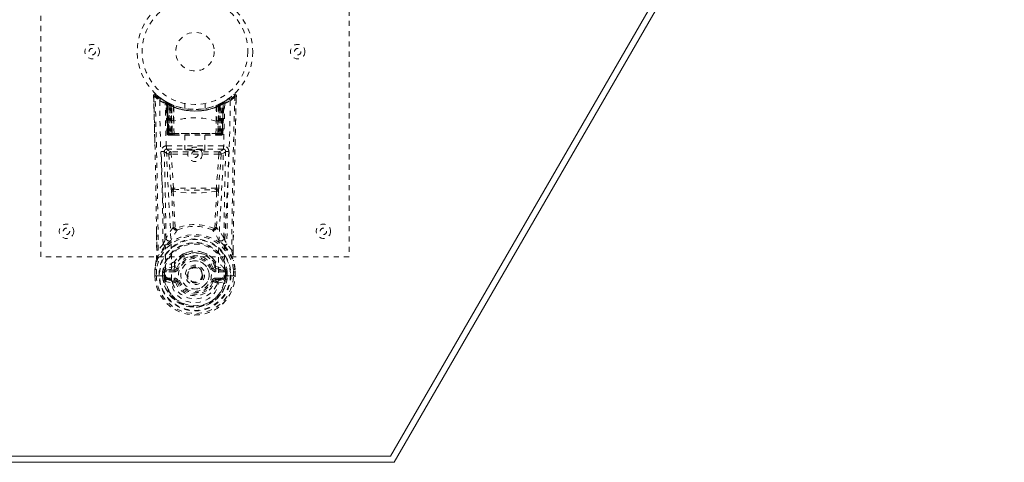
# Model space of a CAD drawing. Header units: inches. Extents: x 11.3 to 82.8, y 29.8 to 50.3.
# Tile 3 of 4: x 63.6 to 82.8, y 29.8 to 38.4. Entities that reach past the tile are written whole.
import ezdxf

# ---------------------------------------------------------------- set-up
doc = ezdxf.new("R2010")
doc.units = ezdxf.units.IN
doc.header["$MEASUREMENT"] = 0
doc.linetypes.add('SLD-Dashed', pattern=[0.075, 0.05, -0.025])
doc.linetypes.add('SLD-Solid', pattern=[0])

msp = doc.modelspace()

# ---------------------------------------------------------------- linework, layer by layer
at = {"color": 7, "linetype": 'SLD-Solid', "lineweight": 15}
for p, q in [((70.84, 29.88), (82.578, 50.212)), ((82.578, 50.212), (70.84, 29.88)), ((82.783, 50.33), (70.908, 29.762)), ((70.908, 29.762), (23.158, 29.762)), ((23.226, 29.88), (70.84, 29.88)), ((70.84, 29.88), (23.226, 29.88))]:
    msp.add_line(p, q, dxfattribs=at)
at = {"color": 7, "linetype": 'SLD-Dashed', "lineweight": 0}
for p, q in [((64.033, 33.762), (64.033, 41.762)), ((70.033, 41.762), (70.033, 33.762)), ((66.229, 36.852), (66.227, 36.902)), ((66.229, 36.902), (66.23, 36.852)), ((66.251, 35.978), (66.231, 36.895)), ((66.467, 36.786), (66.454, 36.794)), ((66.473, 36.782), (66.46, 36.789)), ((67.612, 36.794), (67.598, 36.786)), ((67.705, 36.857), (67.687, 36.838)), ((67.836, 36.856), (67.837, 36.902)), ((67.837, 36.855), (67.838, 36.902)), ((66.468, 36.786), (66.467, 36.786)), ((66.482, 36.761), (66.469, 36.769)), ((66.49, 36.166), (66.469, 36.769)), ((66.471, 36.784), (66.47, 36.784)), ((66.503, 36.166), (66.482, 36.761)), ((66.482, 36.761), (66.503, 36.166)), ((66.482, 36.761), (66.482, 36.761)), ((66.485, 36.776), (66.485, 36.776)), ((66.55, 36.743), (66.485, 36.776)), ((66.501, 36.754), (66.522, 36.162)), ((66.567, 36.717), (66.501, 36.751)), ((66.521, 36.166), (66.501, 36.751)), ((66.529, 36.721), (66.542, 36.747)), ((66.529, 36.721), (66.529, 36.166)), ((66.547, 36.712), (66.529, 36.721)), ((66.542, 36.714), (66.562, 36.706)), ((66.543, 36.166), (66.542, 36.714)), ((66.547, 36.712), (66.559, 36.738)), ((66.547, 36.166), (66.547, 36.712)), ((66.552, 36.742), (66.55, 36.743)), ((66.559, 36.738), (66.552, 36.742)), ((66.561, 36.706), (66.573, 36.732)), ((66.561, 36.706), (66.561, 36.166)), ((66.58, 36.698), (66.561, 36.706)), ((66.562, 36.706), (66.573, 36.732)), ((66.562, 36.706), (66.562, 36.166)), ((66.567, 36.717), (66.569, 36.716)), ((66.586, 36.166), (66.567, 36.717)), ((66.569, 36.716), (66.586, 36.216)), ((66.573, 36.732), (66.591, 36.724)), ((66.58, 36.698), (66.591, 36.724)), ((66.58, 36.166), (66.58, 36.698)), ((66.619, 36.685), (66.614, 36.686)), ((66.616, 36.409), (66.614, 36.686)), ((66.622, 36.711), (66.618, 36.713)), ((66.619, 36.685), (66.621, 36.407)), ((66.833, 36.751), (66.833, 36.654)), ((67.233, 36.654), (67.233, 36.751)), ((67.448, 36.713), (67.443, 36.711)), ((67.445, 36.407), (67.447, 36.685)), ((67.452, 36.686), (67.447, 36.685)), ((67.452, 36.686), (67.449, 36.409)), ((67.475, 36.724), (67.493, 36.732)), ((67.499, 36.717), (67.479, 36.166)), ((67.479, 36.216), (67.497, 36.716)), ((67.505, 36.706), (67.486, 36.698)), ((67.486, 36.698), (67.486, 36.166)), ((67.497, 36.716), (67.499, 36.717)), ((67.565, 36.751), (67.499, 36.717)), ((67.504, 36.706), (67.523, 36.714)), ((67.504, 36.166), (67.504, 36.706)), ((67.505, 36.166), (67.505, 36.706)), ((67.516, 36.743), (67.514, 36.742)), ((67.58, 36.776), (67.516, 36.743)), ((67.537, 36.721), (67.519, 36.712)), ((67.519, 36.712), (67.519, 36.166)), ((67.523, 36.714), (67.523, 36.166)), ((67.536, 36.166), (67.537, 36.721)), ((67.542, 36.162), (67.564, 36.754)), ((67.545, 36.166), (67.565, 36.751)), ((67.563, 36.166), (67.583, 36.761)), ((67.583, 36.761), (67.563, 36.166)), ((67.576, 36.166), (67.597, 36.769)), ((67.58, 36.776), (67.58, 36.776)), ((67.597, 36.769), (67.583, 36.761)), ((67.583, 36.761), (67.583, 36.761)), ((67.595, 36.784), (67.595, 36.784)), ((67.598, 36.786), (67.598, 36.786)), ((66.62, 36.407), (66.621, 36.407)), ((66.626, 36.163), (66.62, 36.407)), ((67.44, 36.163), (67.446, 36.407)), ((67.445, 36.407), (67.446, 36.407)), ((66.49, 36.166), (66.503, 36.166)), ((66.521, 36.166), (66.586, 36.166)), ((66.529, 36.166), (66.547, 36.166)), ((66.53, 36.137), (66.543, 36.137)), ((66.533, 36.137), (66.543, 36.137)), ((66.562, 36.166), (66.543, 36.166)), ((66.551, 36.137), (66.543, 36.138)), ((66.543, 36.137), (66.544, 36.137)), ((67.519, 36.166), (66.547, 36.166)), ((66.551, 36.137), (66.609, 36.137)), ((66.561, 36.166), (66.58, 36.166)), ((66.562, 36.166), (67.504, 36.166)), ((67.486, 36.166), (66.58, 36.166)), ((66.603, 36.137), (66.58, 36.137)), ((66.587, 36.166), (66.586, 36.166)), ((66.587, 36.166), (66.588, 36.164)), ((66.616, 36.137), (66.633, 36.137)), ((66.616, 36.137), (66.616, 36.137)), ((66.633, 36.137), (67.433, 36.137)), ((66.838, 36.137), (66.838, 35.846)), ((67.228, 35.846), (67.228, 36.137)), ((67.433, 36.137), (67.449, 36.137)), ((67.449, 36.137), (67.45, 36.137)), ((67.457, 36.137), (67.515, 36.137)), ((67.485, 36.137), (67.457, 36.137)), ((67.479, 36.166), (67.478, 36.166)), ((67.478, 36.164), (67.478, 36.166)), ((67.479, 36.166), (67.545, 36.166)), ((67.485, 36.137), (67.486, 36.137)), ((67.486, 36.166), (67.505, 36.166)), ((67.486, 36.137), (67.504, 36.137)), ((67.523, 36.166), (67.504, 36.166)), ((67.519, 36.166), (67.536, 36.166)), ((67.522, 36.137), (67.533, 36.137)), ((67.522, 36.137), (67.522, 36.137)), ((67.522, 36.137), (67.536, 36.137)), ((67.545, 36.166), (67.545, 36.166)), ((67.563, 36.166), (67.576, 36.166)), ((66.481, 35.925), (66.481, 35.863)), ((67.585, 35.925), (66.481, 35.925)), ((66.481, 35.863), (67.585, 35.863)), ((67.585, 35.863), (67.585, 35.925)), ((66.524, 35.763), (66.571, 35.098)), ((66.569, 35.81), (66.569, 35.765)), ((67.497, 35.81), (66.569, 35.81)), ((67.497, 35.765), (66.569, 35.765)), ((66.616, 35.102), (66.569, 35.765)), ((67.497, 35.765), (67.45, 35.102)), ((67.541, 35.763), (67.495, 35.098)), ((67.497, 35.81), (67.497, 35.765)), ((67.497, 35.765), (67.541, 35.763)), ((67.45, 35.102), (66.616, 35.102)), ((66.647, 34.33), (66.647, 34.33)), ((67.419, 34.33), (67.419, 34.33)), ((66.288, 33.892), (66.284, 34.253)), ((67.777, 33.892), (67.781, 34.237)), ((66.411, 34.011), (66.318, 33.896)), ((67.748, 33.896), (67.654, 34.011)), ((70.033, 33.762), (64.033, 33.762)), ((66.679, 33.723), (66.63, 33.669)), ((66.881, 33.849), (66.805, 33.821)), ((67.261, 33.821), (67.187, 33.849)), ((67.435, 33.669), (67.386, 33.723)), ((66.635, 33.576), (66.468, 33.539)), ((66.472, 33.503), (66.625, 33.54)), ((66.625, 33.54), (66.637, 33.557)), ((66.625, 33.503), (66.625, 33.54)), ((66.636, 33.624), (66.635, 33.576)), ((66.637, 33.557), (66.68, 33.541)), ((67.386, 33.541), (67.428, 33.557)), ((67.428, 33.557), (67.441, 33.54)), ((67.429, 33.624), (67.431, 33.576)), ((67.431, 33.576), (67.598, 33.539)), ((67.441, 33.503), (67.441, 33.54)), ((67.441, 33.54), (67.594, 33.503)), ((66.253, 33.524), (66.253, 33.52)), ((66.253, 33.392), (66.253, 33.52)), ((66.253, 33.392), (66.256, 33.392)), ((66.255, 33.52), (66.254, 33.392)), ((66.256, 33.392), (66.283, 33.392)), ((66.283, 33.519), (66.282, 33.396)), ((66.283, 33.392), (66.301, 33.392)), ((66.301, 33.393), (66.319, 33.393)), ((66.301, 33.392), (66.301, 33.393)), ((66.319, 33.393), (66.461, 33.393)), ((66.403, 33.397), (66.404, 33.471)), ((66.433, 33.397), (66.403, 33.397)), ((66.403, 33.397), (66.403, 33.397)), ((66.434, 33.469), (66.404, 33.471)), ((66.434, 33.469), (66.433, 33.397)), ((66.438, 33.398), (66.433, 33.397)), ((66.44, 33.319), (66.433, 33.397)), ((66.438, 33.483), (66.434, 33.469)), ((66.438, 33.483), (66.438, 33.398)), ((66.438, 33.483), (66.438, 33.483)), ((66.472, 33.503), (66.472, 33.473)), ((66.625, 33.503), (66.472, 33.503)), ((66.625, 33.473), (66.472, 33.473)), ((66.485, 33.351), (66.485, 33.321)), ((66.485, 33.351), (66.625, 33.351)), ((66.625, 33.473), (66.625, 33.503)), ((66.625, 33.351), (66.625, 33.321)), ((67.189, 33.412), (67.189, 33.408)), ((67.594, 33.503), (67.441, 33.503)), ((67.441, 33.473), (67.441, 33.503)), ((67.594, 33.473), (67.441, 33.473)), ((67.441, 33.321), (67.441, 33.351)), ((67.441, 33.351), (67.581, 33.351)), ((67.581, 33.321), (67.581, 33.351)), ((67.594, 33.473), (67.594, 33.503)), ((67.604, 33.387), (67.605, 33.393)), ((67.605, 33.393), (67.747, 33.393)), ((67.632, 33.469), (67.628, 33.483)), ((67.628, 33.483), (67.628, 33.398)), ((67.628, 33.398), (67.633, 33.397)), ((67.662, 33.471), (67.632, 33.469)), ((67.633, 33.397), (67.632, 33.469)), ((67.662, 33.397), (67.633, 33.397)), ((67.662, 33.471), (67.662, 33.47)), ((67.662, 33.47), (67.662, 33.397)), ((67.662, 33.397), (67.662, 33.397)), ((67.747, 33.393), (67.765, 33.393)), ((67.765, 33.393), (67.765, 33.392)), ((67.765, 33.392), (67.783, 33.392)), ((67.783, 33.396), (67.783, 33.519)), ((67.783, 33.392), (67.809, 33.392)), ((67.809, 33.392), (67.813, 33.392)), ((67.812, 33.392), (67.811, 33.52)), ((67.812, 33.52), (67.812, 33.524)), ((67.813, 33.392), (67.812, 33.52)), ((66.455, 33.284), (66.597, 33.251)), ((66.624, 33.291), (66.485, 33.321)), ((66.485, 33.321), (66.625, 33.321)), ((66.625, 33.321), (66.624, 33.291)), ((66.68, 33.282), (66.652, 33.272)), ((67.413, 33.272), (67.386, 33.282)), ((67.441, 33.291), (67.441, 33.321)), ((67.581, 33.321), (67.441, 33.291)), ((67.441, 33.321), (67.581, 33.321)), ((67.469, 33.251), (67.611, 33.284))]:
    msp.add_line(p, q, dxfattribs=at)
at = {"color": 7, "linetype": 'SLD-Dashed', "lineweight": 0, "flags": 128}
for points in [[(66.346, 36.809), (66.353, 36.355), (66.365, 35.906), (66.382, 35.463), (66.404, 35.027), (66.434, 34.461), (66.457, 33.914), (66.462, 33.387)], [(67.72, 36.809), (67.713, 36.355), (67.701, 35.906), (67.684, 35.463), (67.662, 35.027), (67.632, 34.461), (67.609, 33.914), (67.604, 33.387)], [(67.813, 35.934), (67.814, 36.008), (67.818, 36.18), (67.823, 36.39), (67.829, 36.637), (67.834, 36.895)], [(66.578, 33.321), (66.574, 33.851), (66.551, 34.4), (66.519, 34.967), (66.496, 35.404), (66.477, 35.849), (66.463, 36.299), (66.455, 36.753)], [(66.477, 36.781), (66.47, 36.784), (66.468, 36.786)], [(66.499, 36.758), (66.494, 36.769), (66.489, 36.774)], [(66.541, 36.745), (66.534, 36.75), (66.525, 36.755)], [(66.542, 36.714), (66.547, 36.724), (66.551, 36.733), (66.554, 36.739), (66.555, 36.74)], [(67.486, 36.698), (67.482, 36.708), (67.478, 36.716), (67.475, 36.722), (67.475, 36.724)], [(67.611, 36.753), (67.602, 36.299), (67.589, 35.849), (67.57, 35.404), (67.547, 34.967), (67.515, 34.4), (67.491, 33.851), (67.487, 33.321)], [(67.492, 36.732), (67.493, 36.73), (67.496, 36.724), (67.5, 36.716), (67.504, 36.706)], [(67.505, 36.706), (67.501, 36.716), (67.497, 36.725), (67.494, 36.73), (67.493, 36.732)], [(67.519, 36.712), (67.514, 36.722), (67.51, 36.731), (67.507, 36.736), (67.507, 36.738)], [(67.511, 36.74), (67.512, 36.739), (67.515, 36.733), (67.519, 36.724), (67.523, 36.714)], [(67.537, 36.721), (67.532, 36.73), (67.528, 36.739), (67.525, 36.745), (67.524, 36.747)], [(67.541, 36.755), (67.532, 36.75), (67.525, 36.745)], [(66.586, 36.216), (66.586, 36.329), (66.59, 36.385), (66.597, 36.411), (66.6, 36.416), (66.603, 36.418), (66.605, 36.418), (66.606, 36.418), (66.609, 36.416), (66.612, 36.414), (66.616, 36.409)], [(66.616, 36.409), (66.618, 36.407), (66.619, 36.407), (66.619, 36.407), (66.62, 36.407)], [(67.446, 36.407), (67.447, 36.407), (67.447, 36.407), (67.448, 36.407), (67.449, 36.409)], [(67.449, 36.409), (67.454, 36.414), (67.456, 36.416), (67.459, 36.418), (67.461, 36.418), (67.463, 36.418), (67.465, 36.416), (67.469, 36.411), (67.476, 36.385), (67.48, 36.329), (67.479, 36.216)], [(66.586, 36.216), (66.586, 36.216), (66.587, 36.166)], [(67.478, 36.166), (67.479, 36.216), (67.479, 36.216)], [(66.529, 36.166), (66.514, 36.166), (66.501, 36.166), (66.493, 36.166), (66.49, 36.166), (66.49, 36.166)], [(66.503, 36.166), (66.507, 36.166), (66.516, 36.166), (66.528, 36.166), (66.543, 36.166)], [(66.561, 36.166), (66.545, 36.166), (66.538, 36.166), (66.532, 36.166), (66.527, 36.166), (66.523, 36.166), (66.521, 36.166), (66.521, 36.166)], [(66.626, 36.163), (66.828, 36.163), (67.033, 36.163), (67.238, 36.163), (67.44, 36.163)], [(67.545, 36.166), (67.544, 36.166), (67.542, 36.166), (67.539, 36.166), (67.534, 36.166), (67.527, 36.166), (67.52, 36.166), (67.505, 36.166)], [(67.523, 36.166), (67.537, 36.166), (67.55, 36.166), (67.559, 36.166), (67.563, 36.166)], [(67.576, 36.166), (67.575, 36.166), (67.573, 36.166), (67.564, 36.166), (67.551, 36.166), (67.536, 36.166)], [(66.569, 35.81), (66.51, 35.836), (66.481, 35.863)], [(67.585, 35.863), (67.555, 35.836), (67.497, 35.81)], [(66.436, 35.817), (66.465, 35.789), (66.524, 35.763)], [(66.436, 35.817), (66.456, 34.973), (66.47, 34.131)], [(66.569, 35.765), (66.553, 35.764), (66.539, 35.763), (66.529, 35.763), (66.524, 35.763)], [(67.541, 35.763), (67.601, 35.789), (67.63, 35.817)], [(67.596, 34.131), (67.609, 34.973), (67.63, 35.817)], [(66.571, 35.098), (66.575, 35.099), (66.586, 35.099), (66.6, 35.101), (66.616, 35.102)], [(66.571, 35.098), (66.573, 35.076), (66.576, 35.055)], [(66.62, 35.08), (66.618, 35.091), (66.616, 35.102)], [(67.45, 35.102), (67.448, 35.091), (67.446, 35.08)], [(67.45, 35.102), (67.466, 35.101), (67.48, 35.099), (67.49, 35.099), (67.495, 35.098)], [(67.49, 35.055), (67.493, 35.076), (67.495, 35.098)], [(66.576, 35.055), (66.595, 34.696), (66.612, 34.344)], [(67.456, 35.045), (67.317, 35.021), (67.175, 35.012), (67.033, 35.01), (66.89, 35.012), (66.749, 35.021), (66.61, 35.045)], [(66.61, 35.045), (66.629, 34.684), (66.647, 34.33)], [(67.419, 34.33), (67.437, 34.684), (67.456, 35.045)], [(67.49, 35.055), (67.471, 34.696), (67.454, 34.344)], [(66.611, 34.337), (66.537, 34.239), (66.47, 34.131)], [(66.611, 34.337), (66.613, 34.327), (66.617, 34.318), (66.623, 34.311), (66.63, 34.307), (66.637, 34.306), (66.645, 34.307), (66.652, 34.312), (66.658, 34.318)], [(67.408, 34.318), (67.414, 34.312), (67.421, 34.307), (67.428, 34.306), (67.436, 34.307), (67.443, 34.311), (67.449, 34.318), (67.453, 34.327), (67.455, 34.337)], [(67.596, 34.131), (67.529, 34.239), (67.455, 34.337)], [(66.287, 34.254), (66.288, 34.133), (66.29, 33.894)], [(67.776, 33.894), (67.777, 34.128), (67.778, 34.238)], [(66.454, 33.976), (66.355, 33.851), (66.281, 33.7)], [(66.564, 34.083), (66.559, 34.077), (66.551, 34.069)], [(67.515, 34.069), (67.506, 34.077), (67.502, 34.083)], [(67.612, 33.976), (67.712, 33.847), (67.785, 33.7)], [(66.805, 33.821), (66.707, 33.754), (66.679, 33.723)], [(67.386, 33.723), (67.359, 33.754), (67.261, 33.821)], [(66.281, 33.7), (66.264, 33.613), (66.253, 33.524)], [(66.281, 33.7), (66.279, 33.695), (66.279, 33.69)], [(66.468, 33.539), (66.461, 33.531), (66.446, 33.517)], [(66.708, 33.531), (66.703, 33.533), (66.697, 33.535), (66.693, 33.537), (66.688, 33.538), (66.685, 33.539), (66.682, 33.54), (66.681, 33.541), (66.68, 33.541)], [(67.358, 33.531), (67.363, 33.533), (67.368, 33.535), (67.373, 33.537), (67.377, 33.538), (67.381, 33.539), (67.383, 33.54), (67.385, 33.541), (67.386, 33.541)], [(67.431, 33.576), (67.43, 33.564), (67.428, 33.557), (67.428, 33.557)], [(67.62, 33.517), (67.614, 33.522), (67.598, 33.539)], [(67.787, 33.69), (67.786, 33.695), (67.785, 33.7)], [(67.812, 33.524), (67.801, 33.613), (67.785, 33.7)], [(66.282, 33.396), (66.276, 33.396), (66.27, 33.396), (66.264, 33.396), (66.26, 33.395), (66.256, 33.396), (66.254, 33.396), (66.252, 33.395), (66.253, 33.392)], [(66.283, 33.519), (66.278, 33.52), (66.272, 33.521), (66.267, 33.522), (66.263, 33.522), (66.259, 33.523), (66.256, 33.523), (66.254, 33.524), (66.253, 33.524)], [(66.253, 33.52), (66.253, 33.52), (66.254, 33.52), (66.257, 33.52), (66.261, 33.52), (66.265, 33.52), (66.271, 33.519), (66.277, 33.519), (66.283, 33.519)], [(66.434, 33.469), (66.434, 33.469), (66.434, 33.469)], [(66.472, 33.473), (66.454, 33.475), (66.438, 33.483)], [(66.443, 33.334), (66.462, 33.346), (66.485, 33.351)], [(66.462, 33.387), (66.461, 33.39), (66.461, 33.393)], [(66.462, 33.387), (66.466, 33.378), (66.473, 33.369)], [(67.581, 33.351), (67.603, 33.346), (67.623, 33.334)], [(67.604, 33.387), (67.599, 33.378), (67.593, 33.369)], [(67.628, 33.483), (67.611, 33.475), (67.594, 33.473)], [(67.628, 33.483), (67.628, 33.483), (67.628, 33.483), (67.628, 33.483), (67.628, 33.483), (67.628, 33.483), (67.628, 33.483), (67.628, 33.483), (67.628, 33.483)], [(67.632, 33.469), (67.632, 33.469), (67.632, 33.469)], [(67.812, 33.524), (67.811, 33.524), (67.809, 33.523), (67.806, 33.523), (67.803, 33.522), (67.798, 33.522), (67.793, 33.521), (67.788, 33.52), (67.783, 33.519)], [(67.783, 33.519), (67.789, 33.519), (67.795, 33.519), (67.8, 33.52), (67.805, 33.52), (67.809, 33.52), (67.811, 33.52), (67.813, 33.52), (67.812, 33.52)], [(67.813, 33.392), (67.813, 33.395), (67.812, 33.396), (67.81, 33.396), (67.806, 33.395), (67.801, 33.396), (67.796, 33.396), (67.79, 33.396), (67.783, 33.396)], [(66.578, 33.321), (66.576, 33.321), (66.574, 33.322)], [(67.487, 33.321), (67.485, 33.239), (67.465, 33.157), (67.427, 33.079), (67.371, 33.009), (67.301, 32.95), (67.218, 32.906), (67.128, 32.879), (67.033, 32.87), (66.938, 32.879), (66.848, 32.906), (66.765, 32.95), (66.694, 33.009), (66.639, 33.079), (66.601, 33.157), (66.581, 33.239), (66.578, 33.321)], [(66.653, 33.272), (66.645, 33.284), (66.642, 33.288), (66.637, 33.29), (66.633, 33.291), (66.629, 33.291), (66.62, 33.29), (66.61, 33.286), (66.602, 33.281), (66.598, 33.277), (66.596, 33.271), (66.596, 33.253)], [(66.653, 33.272), (66.65, 33.271), (66.645, 33.269), (66.636, 33.266), (66.626, 33.262), (66.616, 33.258), (66.607, 33.255), (66.6, 33.252), (66.597, 33.251)], [(66.708, 33.292), (66.703, 33.29), (66.697, 33.288), (66.693, 33.287), (66.688, 33.285), (66.685, 33.284), (66.682, 33.283), (66.681, 33.282), (66.68, 33.282)], [(67.358, 33.292), (67.363, 33.29), (67.368, 33.288), (67.373, 33.287), (67.377, 33.285), (67.381, 33.284), (67.383, 33.283), (67.385, 33.282), (67.386, 33.282)], [(67.47, 33.253), (67.471, 33.266), (67.468, 33.275), (67.466, 33.279), (67.463, 33.282), (67.455, 33.286), (67.445, 33.29), (67.435, 33.291), (67.429, 33.29), (67.424, 33.287), (67.418, 33.281), (67.413, 33.272)], [(67.413, 33.272), (67.415, 33.271), (67.421, 33.269), (67.43, 33.266), (67.44, 33.262), (67.45, 33.258), (67.459, 33.255), (67.466, 33.252), (67.469, 33.251)], [(67.492, 33.322), (67.489, 33.321), (67.487, 33.321)]]:
    msp.add_lwpolyline(points, dxfattribs=at)
at = {"color": 7, "linetype": 'SLD-Dashed', "lineweight": 0}
for centre, radius in [((67.033, 37.762), 1.125), ((67.033, 37.762), 1.03), ((67.033, 37.762), 0.375), ((65.033, 37.762), 0.141), ((65.033, 37.762), 0.0625), ((69.033, 37.762), 0.141), ((69.033, 37.762), 0.0625), ((67.033, 35.762), 0.141), ((67.033, 35.762), 0.0625), ((64.533, 34.262), 0.141), ((64.533, 34.262), 0.0625), ((69.533, 34.262), 0.14), ((69.533, 34.262), 0.0625), ((67.033, 33.412), 0.7), ((67.033, 33.412), 0.69), ((67.033, 33.412), 0.623), ((67.033, 33.412), 0.32), ((67.033, 33.412), 0.275), ((67.033, 33.412), 0.188), ((67.033, 33.412), 0.156), ((67.033, 33.412), 0.142), ((67.033, 33.412), 0.139), ((67.033, 33.412), 0.138)]:
    msp.add_circle(centre, radius, dxfattribs=at)
for centre, radius, start, end in [((66.257, 36.902), 0.03, 47.9288, 181.493), ((66.266, 36.273), 0.63, 90.8112, 93.5422), ((67.017, 37.786), 1.185, 228.2242, 235.5011), ((-71.37, 32.614), 137.664, 0.68196, 1.76382), ((66.657, 36.556), 0.53, 135.8581, 139.0754), ((-77.32, 32.491), 143.645, 0.56035, 1.75987), ((67.033, 37.763), 1.158, 227.9756, 312.0241), ((67.028, 37.755), 1.12, 228.0257, 235.4113), ((66.635, 37.247), 0.483, 223.7159, 237.8679), ((66.376, 36.809), 0.03, 55.9408, 180.1976), ((67.019, 38), 1.369, 240.5368, 245.6788), ((67.033, 37.761), 1.127, 235.3874, 240.5524), ((66.439, 36.768), 0.03, 1.9954, 59.1096), ((67.033, 37.762), 1.128, 299.449, 304.6098), ((67.627, 36.768), 0.03, 120.8837, 178.0193), ((67.047, 38), 1.368, 294.3209, 299.4634), ((67.059, 37.727), 1.084, 304.5131, 311.3066), ((67.69, 36.809), 0.03, 359.8144, 124.0448), ((67.049, 37.786), 1.186, 304.4993, 311.7746), ((217.818, 32.361), 150.078, 178.26584, 179.41394), ((205.709, 32.61), 137.937, 178.23613, 179.32385), ((67.808, 36.902), 0.03, 358.5075, 132.0706), ((66.813, 36.01), 1.337, 41.8964, 43.1702), ((67.82, 36.809), 0.0943, 78.6633, 96.9834), ((66.496, 36.741), 0.043, 114.3136, 163.0434), ((67.033, 37.793), 1.19, 240.9438, 299.0562), ((66.442, 36.769), 0.0272, 359.2754, 40.3255), ((66.956, 37.624), 0.97, 239.6323, 243.7734), ((66.452, 36.76), 0.0299, 1.906, 59.8906), ((66.453, 36.76), 0.0299, 1.7729, 59.877), ((66.982, 37.347), 0.773, 228.3548, 234.094), ((67.033, 37.762), 1.128, 240.552, 299.448), ((66.983, 37.342), 0.767, 229.2571, 234.9503), ((66.471, 36.75), 0.0299, 1.8155, 60.9211), ((67.033, 37.761), 1.127, 240.9511, 245.9067), ((66.978, 37.328), 0.749, 230.4289, 236.1561), ((67.033, 37.76), 1.155, 245.1323, 294.8677), ((66.537, 36.716), 0.0297, 1.5142, 64.5429), ((66.539, 36.715), 0.0297, 1.5037, 64.6517), ((67.033, 37.76), 1.155, 245.9281, 294.0719), ((66.977, 37.295), 0.708, 234.8631, 239.2214), ((67.033, 37.76), 1.155, 246.9084, 293.0916), ((66.584, 36.704), 0.0346, 329.0745, 15.1702), ((66.589, 36.702), 0.035, 329.3657, 15.0625), ((67.033, 37.725), 1.12, 248.2839, 291.7161), ((67.477, 36.702), 0.0349, 164.9173, 210.6449), ((67.481, 36.704), 0.0346, 164.8441, 210.9111), ((67.09, 37.294), 0.707, 300.7749, 305.1406), ((67.157, 37.491), 0.83, 293.5831, 295.4351), ((67.036, 37.756), 1.121, 294.0801, 299.0614), ((67.526, 36.715), 0.0297, 115.3429, 178.4944), ((67.528, 36.716), 0.0297, 115.4528, 178.4901), ((67.082, 37.336), 0.759, 303.8819, 309.531), ((67.084, 37.341), 0.765, 305.0442, 310.7477), ((67.08, 37.351), 0.778, 305.9245, 311.6245), ((67.11, 37.623), 0.969, 296.2239, 300.3706), ((67.595, 36.75), 0.0299, 119.0939, 178.2003), ((67.595, 36.75), 0.03, 119.0668, 163.2376), ((67.613, 36.76), 0.0299, 120.1094, 178.094), ((67.613, 36.76), 0.0299, 120.1236, 178.2271), ((67.57, 36.741), 0.0429, 16.9263, 65.7179), ((67.624, 36.769), 0.0272, 139.7033, 180.6825), ((67.033, 35.141), 1.332, 71.9765, 108.0232), ((66.52, 36.167), 0.03, 181.9934, 269.996), ((66.554, 36.215), 0.0807, 218.1988, 252.5528), ((66.533, 36.167), 0.03, 181.9293, 269.9254), ((66.549, 36.165), 0.0276, 179.1219, 257.233), ((66.551, 36.158), 0.0218, 247.423, 275.1938), ((66.978, 36.158), 0.435, 179.0673, 182.8829), ((66.97, 36.158), 0.423, 179.0282, 182.9499), ((67.015, 36.158), 0.454, 179.1046, 182.7621), ((67.002, 36.158), 0.441, 179.07, 182.8337), ((67.041, 36.158), 0.461, 179.1101, 182.7101), ((66.616, 36.166), 0.0299, 181.8108, 269.8188), ((66.621, 36.693), 0.53, 266.3907, 270.5178), ((66.617, 36.166), 0.0295, 183.4659, 269.0159), ((66.659, 36.158), 0.0334, 170.2355, 218.8824), ((67.407, 36.158), 0.0334, 321.1135, 9.7686), ((67.445, 36.693), 0.53, 269.4822, 273.6093), ((67.449, 36.166), 0.0295, 270.9974, 356.5207), ((67.45, 36.166), 0.0299, 270.1766, 358.1938), ((67.025, 36.158), 0.461, 357.2899, 0.8899), ((67.052, 36.158), 0.453, 357.2333, 0.9), ((67.068, 36.158), 0.436, 357.146, 0.9502), ((67.51, 36.172), 0.0354, 260.9611, 350.206), ((67.515, 36.167), 0.03, 270.0625, 358.0693), ((67.097, 36.158), 0.422, 357.0454, 0.9765), ((67.089, 36.158), 0.434, 357.109, 0.9315), ((67.533, 36.167), 0.03, 270.027, 358.0329), ((67.512, 36.215), 0.0807, 287.4472, 321.8007), ((67.546, 36.167), 0.03, 270.004, 358.0066), ((66.481, 35.821), 0.105, 89.8881, 181.4285), ((66.481, 35.818), 0.045, 89.8858, 181.426), ((67.585, 35.821), 0.105, 358.5856, 90.0978), ((67.585, 35.818), 0.045, 358.5798, 90.1114), ((66.399, 35.492), 0.327, 83.5364, 94.0533), ((-34.816, 32.945), 101.233, 0.60351, 1.62617), ((66.569, 35.765), 0.0451, 90.3604, 183.0923), ((67.496, 35.765), 0.0451, 356.9111, 89.6272), ((67.666, 35.492), 0.326, 85.9331, 96.4773), ((168.889, 32.945), 101.24, 178.37386, 179.39645), ((66.618, 35.033), 0.0477, 87.4402, 152.2331), ((66.886, 34.984), 0.283, 160.1744, 167.6096), ((67.033, 39.905), 4.842, 265.1094, 274.8902), ((67.184, 34.986), 0.278, 12.3298, 19.8921), ((67.448, 35.033), 0.0476, 27.7572, 92.5698), ((66.604, 35.089), 0.0441, 230.1858, 277.6285), ((67.462, 35.089), 0.0441, 262.3748, 309.8109), ((66.599, 34.342), 0.0135, 335.6147, 7.2304), ((66.671, 34.344), 0.0605, 186.6642, 290.1518), ((66.642, 34.371), 0.0407, 221.3931, 276.0536), ((66.662, 34.334), 0.0161, 192.2702, 252.6875), ((67.033, 33.416), 0.977, 67.4211, 112.5686), ((66.705, 34.335), 0.0498, 199.5595, 255.034), ((67.033, 33.499), 0.859, 66.6048, 113.3944), ((67.395, 34.344), 0.0605, 249.8498, 353.3342), ((67.361, 34.335), 0.0498, 284.9649, 340.4433), ((67.403, 34.334), 0.0161, 287.3497, 347.7498), ((67.423, 34.371), 0.0408, 263.9499, 318.5826), ((67.467, 34.342), 0.0133, 172.8183, 204.5351), ((67.033, 33.412), 0.787, 8.1858, 171.8142), ((67.033, 33.412), 0.758, 8.1858, 171.8142), ((65.245, 34.657), 1.333, 331.0195, 336.7413), ((66.53, 34.133), 0.0605, 182.4473, 303.6193), ((67.705, 33.51), 1.277, 142.4871, 153.3061), ((66.364, 33.512), 1.273, 26.6775, 37.5288), ((67.535, 34.133), 0.0605, 236.379, 357.5556), ((68.822, 34.658), 1.335, 203.2633, 208.9758), ((67.033, 33.412), 0.632, 5.3575, 174.6425), ((66.575, 34.167), 0.226, 223.4631, 237.5596), ((67.033, 33.412), 0.602, 5.5122, 174.4878), ((68.176, 32.272), 2.423, 132.1302, 135.2908), ((65.889, 32.271), 2.424, 44.71, 47.8683), ((67.497, 34.158), 0.215, 302.0831, 316.8933), ((64.976, 33.852), 1.313, 352.9108, 1.7772), ((62.161, 34.588), 4.214, 347.8414, 350.5485), ((66.31, 33.843), 0.0537, 81.0694, 113.5802), ((67.033, 33.381), 0.465, 118.5172, 148.4794), ((67.033, 33.423), 0.417, 18.6621, 161.3016), ((67.033, 33.412), 0.376, 20.1713, 159.8287), ((67.033, 33.412), 0.346, 20.1714, 159.8286), ((66.838, 33.81), 0.0346, 162.6899, 217.8343), ((67.033, 33.381), 0.465, 61.4422, 118.5593), ((67.033, 33.474), 0.405, 67.6954, 112.1091), ((67.228, 33.81), 0.0346, 322.1657, 17.3101), ((67.033, 33.381), 0.464, 31.504, 61.5004), ((67.756, 33.843), 0.0537, 66.4266, 98.925), ((71.905, 34.588), 4.215, 189.4518, 192.1584), ((69.092, 33.852), 1.316, 178.2301, 187.0766), ((67.633, 33.398), 1.385, 167.8601, 174.9744), ((66.812, 33.276), 0.433, 114.7993, 142.5934), ((66.625, 33.562), 0.059, 270, 339.8287), ((66.547, 33.635), 0.0897, 352.8473, 22.4193), ((66.702, 33.576), 0.0674, 179.7967, 196.5068), ((67.033, 33.412), 0.275, 90, 270), ((67.033, 33.412), 0.157, 84.1567, 107.2456), ((67.033, 33.412), 0.275, 270.0002, 89.9998), ((67.441, 33.562), 0.059, 200.1713, 270), ((67.51, 33.636), 0.0815, 156.0577, 188.6762), ((67.258, 33.281), 0.427, 37.2047, 65.4029), ((66.433, 33.398), 1.385, 5.0264, 12.1407), ((67.033, 33.412), 0.781, 181.2987, 358.7132), ((67.033, 33.412), 0.78, 181.4115, 358.5885), ((67.033, 33.412), 0.751, 181.2112, 358.7887), ((67.033, 33.412), 0.63, 181.3321, 358.6679), ((66.568, 33.473), 0.131, 160.0052, 175.4927), ((67.033, 33.412), 0.595, 181.3275, 187.5324), ((67.033, 33.412), 0.6, 190.4653, 358.6279), ((66.472, 33.533), 0.0304, 210.7864, 270.6198), ((67.033, 33.372), 0.572, 177.9355, 2.0645), ((66.594, 33.495), 0.175, 226.4355, 263.5827), ((66.625, 33.562), 0.089, 270, 339.8297), ((66.625, 33.262), 0.089, 20.1696, 90.0007), ((67.441, 33.562), 0.089, 200.1709, 270.0009), ((67.441, 33.262), 0.089, 89.9985, 159.8297), ((67.472, 33.495), 0.175, 276.4279, 313.5703), ((67.594, 33.533), 0.0304, 269.3802, 329.2136), ((67.537, 33.481), 0.091, 1.0797, 23.4266), ((67.033, 33.412), 0.595, 352.4676, 358.6725), ((66.667, 33.363), 0.227, 187.5889, 200.4263), ((66.484, 33.291), 0.0298, 88.4937, 192.2595), ((66.625, 33.261), 0.03, 90.8919, 199.8106), ((67.033, 33.412), 0.465, 200.2061, 339.7911), ((66.625, 33.262), 0.0298, 19.9029, 90.2861), ((66.625, 33.262), 0.059, 20.1713, 90), ((67.033, 33.412), 0.405, 200.1906, 339.8094), ((67.033, 33.412), 0.376, 200.1713, 339.8287), ((67.033, 33.412), 0.346, 200.1715, 339.8285), ((67.441, 33.262), 0.059, 90, 159.8287), ((67.441, 33.262), 0.0298, 89.719, 160.092), ((67.441, 33.261), 0.03, 340.1908, 89.1051), ((67.581, 33.291), 0.0298, 347.7487, 91.4981), ((67.398, 33.364), 0.227, 339.5852, 352.3996)]:
    msp.add_arc(centre, radius, start, end, dxfattribs=at)
msp.add_ellipse((67.033, 35.846), major_axis=(0.195, 0), ratio=0.034921, dxfattribs=at)

doc.saveas('drawing.dxf')
